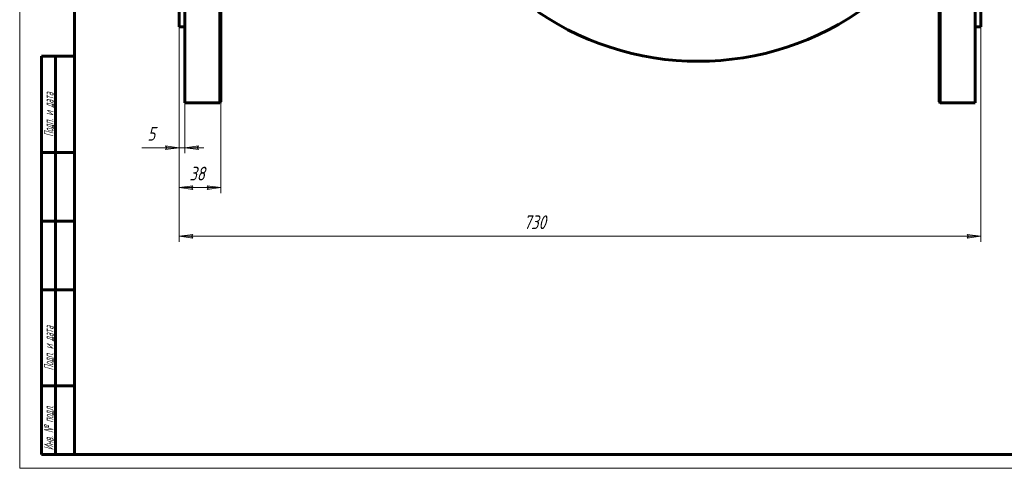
# Model space of a CAD drawing. Header units: millimetres. Extents: x 0 to 658, y 0 to 420.
# Tile 1 of 8: x 0 to 359, y 0 to 163. Entities that reach past the tile are written whole.
import ezdxf

# ---------------------------------------------------------------- set-up
doc = ezdxf.new("R2010")
doc.units = ezdxf.units.MM
doc.linetypes.add('K5LT_BASIC', pattern=[0])
doc.linetypes.add('K5LT_THIN', pattern=[0])
doc.layers.add('Системный слой', color=7, linetype='Continuous')
doc.layers.add('Системный слой (1)', color=7, linetype='Continuous', true_color=0x6c6c6c)
doc.styles.add('KDIMTEXTSTYLE', font='GOST_AU.SHX', dxfattribs={"width": 0.96, "oblique": 15, "height": 5})
doc.styles.add('KTEXTSTYLE', font='GOST_AU.SHX', dxfattribs={"width": 0.56, "height": 5})
doc.dimstyles.new('KDIMSTYLE (0.40)', dxfattribs={"dimtxt": 5, "dimasz": 1, "dimexe": 2, "dimexo": 0, "dimgap": 1, "dimtad": 1, "dimlfac": 2.5, "dimtxsty": 'KDIMTEXTSTYLE', "dimsah": 1, "dimcen": 0, "dimdle": 1, "dimadec": 0, "dimazin": 0, "dimtfac": 0.667, "dimtmove": 0, "dimatfit": 3, "dimfxl": 1, "dimtvp": 1, "dimtolj": 1, "dimtzin": 0, "dimarcsym": 0})

# ---------------------------------------------------------------- blocks, each defined once
blk = doc.blocks.new('D0')
at = {"layer": 'Системный слой (1)'}
for points in [[(546.19, 272.99), (550.71, 275.22), (549.93, 275.49), (549.98, 276.32)], [(392.66, 169.78), (396.45, 173.1), (391.93, 170.87), (392.71, 170.6)]]:
    blk.add_hatch(color=7, dxfattribs=at).paths.add_polyline_path(points)
at = {"layer": 'Системный слой (1)', "color": 7, "linetype": 'K5LT_THIN', "lineweight": 18, "true_color": 0xffffff}
for p, q in [((546.19, 272.99), (565.26, 285.72)), ((546.19, 272.99), (552.01, 276.88)), ((549.98, 276.32), (546.19, 272.99)), ((549.93, 275.49), (549.98, 276.32)), ((396.45, 173.1), (546.19, 272.99)), ((546.19, 272.99), (550.71, 275.22)), ((550.71, 275.22), (549.93, 275.49)), ((396.45, 173.1), (390.63, 169.21)), ((396.45, 173.1), (391.93, 170.87)), ((392.66, 169.78), (396.45, 173.1)), ((391.93, 170.87), (392.71, 170.6)), ((392.71, 170.6), (392.66, 169.78))]:
    blk.add_line(p, q, dxfattribs=at)
blk.add_wipeout([(567.26, 286.72), (567.26, 294.1), (580.82, 294.1), (580.82, 286.72)]).dxf.layer = 'Системный слой (1)'
blk.add_line((565.26, 285.72), (583.38, 285.72), dxfattribs=at)
at = {"layer": 'Системный слой (1)', "color": 7, "char_height": 5, "attachment_point": 1, "style": 'KTEXTSTYLE'}
for s, insert in [('\\H5.0;\\W1.000;\\Q15;\\Q15;\\W0.960;∅', (567.26, 293.3)), ('\\H5.0;\\W1.000;\\Q15;\\Q15;\\W0.960;450', (570.57, 293.3))]:
    blk.add_mtext(s, dxfattribs=dict(at, insert=insert))
blk = doc.blocks.new('KDIMARROW_02')
at = {"layer": 'Системный слой'}
blk.add_hatch(color=0, dxfattribs=at).paths.add_polyline_path([(4.5, 0), (5, 0.66), (0, 0), (5, -0.66)])
at = {"layer": 'Системный слой', "color": 0, "linetype": 'K5LT_THIN', "lineweight": 18}
for p, q in [((5, 0.66), (0, 0)), ((0, 0), (5, -0.66)), ((0, 0), (7, 0)), ((4.5, 0), (5, 0.66)), ((5, -0.66), (4.5, 0))]:
    blk.add_line(p, q, dxfattribs=at)
at = {"layer": 'Системный слой (1)', "color": 0, "linetype": 'K5LT_THIN', "lineweight": 18}
blk.add_line((471.32, 223.05), (470.92, 223.05), dxfattribs=at)
blk = doc.blocks.new('D1')
at = {"layer": 'Системный слой (1)'}
for points in [[(537.18, 252.16), (541.46, 254.82), (536.63, 253.36), (537.36, 252.96)], [(401.18, 191.27), (406.01, 192.74), (405.28, 193.13), (405.47, 193.93)]]:
    blk.add_hatch(color=7, dxfattribs=at).paths.add_polyline_path(points)
at = {"layer": 'Системный слой (1)', "color": 7, "linetype": 'K5LT_THIN', "lineweight": 18, "true_color": 0xffffff}
for p, q in [((541.46, 254.82), (565.26, 265.6)), ((401.18, 191.27), (541.46, 254.82)), ((536.63, 253.36), (541.46, 254.82)), ((541.46, 254.82), (537.18, 252.16)), ((537.36, 252.96), (536.63, 253.36)), ((537.18, 252.16), (537.36, 252.96)), ((401.18, 191.27), (405.47, 193.93)), ((405.47, 193.93), (405.28, 193.13)), ((406.01, 192.74), (401.18, 191.27)), ((405.28, 193.13), (406.01, 192.74))]:
    blk.add_line(p, q, dxfattribs=at)
blk.add_wipeout([(567.26, 266.6), (567.26, 273.98), (580.69, 273.98), (580.69, 266.6)]).dxf.layer = 'Системный слой (1)'
blk.add_line((565.26, 265.6), (583.25, 265.6), dxfattribs=at)
at = {"layer": 'Системный слой (1)', "color": 7, "char_height": 5, "attachment_point": 1, "style": 'KTEXTSTYLE'}
for s, insert in [('\\H5.0;\\W1.000;\\Q15;\\Q15;\\W0.960;∅', (567.26, 273.19)), ('\\H5.0;\\W1.000;\\Q15;\\Q15;\\W0.960;385', (570.57, 273.19))]:
    blk.add_mtext(s, dxfattribs=dict(at, insert=insert))
blk = doc.blocks.new('KDIMARROW_01')
at = {"layer": 'Системный слой'}
blk.add_hatch(color=0, dxfattribs=at).paths.add_polyline_path([(-5, -0.66), (0, 0), (-5, 0.66), (-4.5, 0)])
at = {"layer": 'Системный слой', "color": 0, "linetype": 'K5LT_THIN', "lineweight": 18}
for p, q in [((-4.5, 0), (-5, 0.66)), ((-5, 0.66), (0, 0)), ((0, 0), (-5, -0.66)), ((-5, -0.66), (-4.5, 0))]:
    blk.add_line(p, q, dxfattribs=at)
at = {"layer": 'Системный слой (1)', "color": 0, "linetype": 'K5LT_THIN', "lineweight": 18}
blk.add_line((471.32, 223.05), (470.92, 223.05), dxfattribs=at)
blk = doc.blocks.new('D5')
at = {"layer": 'Системный слой (1)'}
for points in [[(417.93, 255.35), (413.99, 258.5), (414.08, 257.67), (413.31, 257.37)], [(528.56, 188.42), (529.33, 188.72), (524.71, 190.75), (528.65, 187.6)]]:
    blk.add_hatch(color=7, dxfattribs=at).paths.add_polyline_path(points)
at = {"layer": 'Системный слой (1)', "color": 7, "linetype": 'K5LT_THIN', "lineweight": 18, "true_color": 0xffffff}
for p, q in [((417.93, 255.35), (381.32, 277.49)), ((417.93, 255.35), (411.94, 258.97)), ((417.93, 255.35), (413.99, 258.5)), ((413.99, 258.5), (414.08, 257.67)), ((414.08, 257.67), (413.31, 257.37)), ((413.31, 257.37), (417.93, 255.35)), ((524.71, 190.75), (417.93, 255.35)), ((524.71, 190.75), (528.65, 187.6)), ((529.33, 188.72), (524.71, 190.75)), ((524.71, 190.75), (530.7, 187.12)), ((528.56, 188.42), (529.33, 188.72)), ((528.65, 187.6), (528.56, 188.42))]:
    blk.add_line(p, q, dxfattribs=at)
blk.add_wipeout([(365.99, 278.49), (365.99, 285.87), (378.79, 285.87), (378.79, 278.49)]).dxf.layer = 'Системный слой (1)'
blk.add_line((381.32, 277.49), (363.99, 277.49), dxfattribs=at)
at = {"layer": 'Системный слой (1)', "color": 7, "char_height": 5, "attachment_point": 1, "style": 'KTEXTSTYLE'}
for s, insert in [('\\H5.0;\\W1.000;\\Q15;\\Q15;\\W0.960;∅', (365.99, 285.08)), ('\\H5.0;\\W1.000;\\Q15;\\Q15;\\W0.960;312', (369.3, 285.08))]:
    blk.add_mtext(s, dxfattribs=dict(at, insert=insert))
blk = doc.blocks.new('U15')
at = {"layer": 'Системный слой (1)', "color": 143, "linetype": 'K5LT_BASIC', "lineweight": 60, "true_color": 0x33acca}
for p, q in [((73.33, 223.05), (73.33, 312.65)), ((73.33, 133.45), (73.33, 223.05))]:
    blk.add_line(p, q, dxfattribs=at)
blk = doc.blocks.new('U16')
at = {"layer": 'Системный слой (1)', "color": 143, "linetype": 'K5LT_BASIC', "lineweight": 60, "true_color": 0x33acca}
for p, q in [((334.93, 223.05), (334.93, 312.65)), ((334.93, 133.45), (334.93, 223.05))]:
    blk.add_line(p, q, dxfattribs=at)
blk = doc.blocks.new('U28')
at = {"layer": 'Системный слой (1)', "color": 143, "linetype": 'K5LT_BASIC', "lineweight": 60, "true_color": 0x33acca}
for start, end in [(223.7962, 227.8383), (235.8009, 308.7565)]:
    blk.add_arc((247.23, 252.15), 104, start, end, dxfattribs=at)
blk = doc.blocks.new('D6')
at = {"layer": 'Системный слой (1)'}
for points in [[(58.13, 116.67), (53.13, 117.33), (53.63, 116.67), (53.13, 116.01)], [(64.63, 116.67), (65.13, 117.33), (60.13, 116.67), (65.13, 116.01)]]:
    blk.add_hatch(color=7, dxfattribs=at).paths.add_polyline_path(points)
at = {"layer": 'Системный слой (1)', "color": 7, "linetype": 'K5LT_THIN', "lineweight": 18, "true_color": 0xffffff}
for p, q in [((58.13, 160.65), (58.13, 114.67)), ((60.13, 160.65), (60.13, 114.67)), ((58.13, 116.67), (53.13, 117.33)), ((53.13, 117.33), (53.63, 116.67)), ((53.63, 116.67), (53.13, 116.01)), ((53.13, 116.01), (58.13, 116.67)), ((58.13, 116.67), (53.13, 116.67)), ((60.13, 116.67), (58.13, 116.67)), ((65.13, 117.33), (60.13, 116.67)), ((60.13, 116.67), (65.13, 116.01)), ((60.13, 116.67), (67.13, 116.67)), ((64.63, 116.67), (65.13, 117.33)), ((65.13, 116.01), (64.63, 116.67))]:
    blk.add_line(p, q, dxfattribs=at)
blk.add_wipeout([(46.53, 117.67), (46.53, 125.05), (50.95, 125.05), (50.95, 117.67)]).dxf.layer = 'Системный слой (1)'
for p, q in [((53.13, 116.67), (44.53, 116.67)), ((58.13, 116.67), (51.13, 116.67))]:
    blk.add_line(p, q, dxfattribs=at)
at = {"layer": 'Системный слой (1)', "color": 7, "insert": (46.53, 124.26), "char_height": 5, "attachment_point": 1, "style": 'KTEXTSTYLE'}
blk.add_mtext('\\H5.0;\\W1.000;\\Q15;\\Q15;\\W0.960;5', dxfattribs=at)
blk = doc.blocks.new('D7')
at = {"layer": 'Системный слой (1)', "color": 7, "linetype": 'K5LT_THIN', "lineweight": 18, "true_color": 0xffffff}
for p, q in [((58.13, 160.65), (58.13, 100.17)), ((73.33, 133.45), (73.33, 100.17))]:
    blk.add_line(p, q, dxfattribs=at)
blk.add_wipeout([(61.78, 103.17), (61.78, 110.55), (69.37, 110.55), (69.37, 103.17)]).dxf.layer = 'Системный слой (1)'
at = {"layer": 'Системный слой (1)'}
for points in [[(62.63, 102.17), (63.13, 102.83), (58.13, 102.17), (63.13, 101.51)], [(73.33, 102.17), (68.33, 102.83), (68.83, 102.17), (68.33, 101.51)]]:
    blk.add_hatch(color=7, dxfattribs=at).paths.add_polyline_path(points)
at = {"layer": 'Системный слой (1)', "color": 7, "linetype": 'K5LT_THIN', "lineweight": 18, "true_color": 0xffffff}
for p, q in [((58.13, 102.17), (63.13, 102.83)), ((63.13, 101.51), (58.13, 102.17)), ((73.33, 102.17), (58.13, 102.17)), ((63.13, 102.83), (62.63, 102.17)), ((62.63, 102.17), (63.13, 101.51)), ((68.83, 102.17), (68.33, 102.83)), ((68.33, 102.83), (73.33, 102.17)), ((73.33, 102.17), (68.33, 101.51)), ((68.33, 101.51), (68.83, 102.17))]:
    blk.add_line(p, q, dxfattribs=at)
at = {"layer": 'Системный слой (1)', "color": 7, "insert": (61.78, 109.76), "char_height": 5, "attachment_point": 1, "style": 'KTEXTSTYLE'}
blk.add_mtext('\\H5.0;\\W1.000;\\Q15;\\Q15;\\W0.960;38', dxfattribs=at)
blk = doc.blocks.new('D8')
at = {"layer": 'Системный слой (1)'}
for points in [[(63.13, 83.82), (62.63, 84.48), (63.13, 85.14), (58.13, 84.48)], [(345.13, 83.82), (350.13, 84.48), (345.13, 85.14), (345.63, 84.48)]]:
    blk.add_hatch(color=7, dxfattribs=at).paths.add_polyline_path(points)
at = {"layer": 'Системный слой (1)', "color": 7, "linetype": 'K5LT_THIN', "lineweight": 18, "true_color": 0xffffff}
for p, q in [((58.13, 160.65), (58.13, 82.48)), ((350.13, 160.65), (350.13, 82.48)), ((58.13, 84.48), (63.13, 85.14)), ((63.13, 83.82), (58.13, 84.48)), ((63.13, 85.14), (62.63, 84.48)), ((62.63, 84.48), (63.13, 83.82)), ((345.63, 84.48), (345.13, 85.14)), ((345.13, 85.14), (350.13, 84.48)), ((350.13, 84.48), (345.13, 83.82)), ((345.13, 83.82), (345.63, 84.48))]:
    blk.add_line(p, q, dxfattribs=at)
blk.add_wipeout([(183.59, 85.48), (183.59, 92.86), (194.23, 92.86), (194.23, 85.48)]).dxf.layer = 'Системный слой (1)'
blk.add_line((58.13, 84.48), (350.13, 84.48), dxfattribs=at)
at = {"layer": 'Системный слой (1)', "color": 7, "insert": (183.59, 92.07), "char_height": 5, "attachment_point": 1, "style": 'KTEXTSTYLE'}
blk.add_mtext('\\H5.0;\\W1.000;\\Q15;\\Q15;\\W0.960;730', dxfattribs=at)
blk = doc.blocks.new('U29')
at = {"color": 7, "linetype": 'K5LT_THIN', "lineweight": 18, "true_color": 0xffffff}
for p, q in [((0, 0), (0, 420)), ((594, 0), (0, 0))]:
    blk.add_line(p, q, dxfattribs=at)
at = {"color": 143, "linetype": 'K5LT_BASIC', "lineweight": 60, "true_color": 0x33acca}
for p, q in [((20, 5), (20, 415)), ((8, 5), (8, 150)), ((20, 150), (8, 150)), ((13, 5), (13, 150)), ((20, 115), (8, 115)), ((20, 90), (8, 90)), ((20, 65), (8, 65)), ((20, 30), (8, 30)), ((20, 5), (8, 5)), ((589, 5), (20, 5))]:
    blk.add_line(p, q, dxfattribs=at)
at = {"color": 7, "char_height": 3.5, "attachment_point": 1, "rotation": 90, "style": 'KTEXTSTYLE'}
for s, insert in [('\\H5.0;\\W1.000;\\Q15;\\Q15;\\W0.560;\\H3.50;Подп. и дата', (8.82, 120.66)), ('\\H5.0;\\W1.000;\\Q15;\\Q15;\\W0.560;\\H3.50;Подп. и дата', (8.82, 35.66)), ('\\H5.0;\\W1.000;\\Q15;\\Q15;\\W0.560;\\H3.50;Инв. № подл.', (8.82, 6.57))]:
    blk.add_mtext(s, dxfattribs=dict(at, insert=insert))

msp = doc.modelspace()

# ---------------------------------------------------------------- linework, layer by layer
at = {"layer": 'Системный слой (1)', "color": 143, "linetype": 'K5LT_BASIC', "lineweight": 60, "true_color": 0x33acca}
for p, q in [((60.1312, 313.0459), (60.1312, 133.0459)), ((58.1312, 160.6459), (58.1312, 285.4459)), ((72.9312, 223.0459), (72.9312, 133.0459)), ((60.1312, 160.6459), (58.1312, 160.6459)), ((72.9312, 133.0459), (60.1312, 133.0459)), ((73.3312, 133.4459), (72.9312, 133.0459))]:
    msp.add_line(p, q, dxfattribs=at)

# ---------------------------------------------------------------- block references
at = {"layer": 'Системный слой (1)'}
msp.add_blockref('U15', (0, 0), dxfattribs=at)

# ---------------------------------------------------------------- dimensions: what is measured, and where the dimension line sits
at = {"layer": 'Системный слой (1)', "color": 7}
dim = msp.add_diameter_dim_2p(p1=(284.1504, 98.178), p2=(658.4926, 347.9137), dimstyle='KDIMSTYLE (0.40)', override={"dimtih": 1, "dimtoh": 1, "dimpost": '\\H5.0;\\W0.960;\\Q15;<>', "dimblk1": 'KDIMARROW_02', "dimblk2": 'KDIMARROW_02', "dimclrt": 7, "dimtol": 1, "dimtp": 0, "dimtm": 0, "dimtdec": 5, "dimtmove": 1, "dimatfit": 2, "dimtolj": 1}, dxfattribs=at)
dim.commit()
dim.dimension.update_dxf_attribs({"geometry": 'D0', "text_midpoint": (567.2609, 285.7159), "dimtype": 163})

# ---------------------------------------------------------------- next in the draw order: linework, layer by layer
at = {"layer": 'Системный слой (1)', "color": 143, "linetype": 'K5LT_BASIC', "lineweight": 60, "true_color": 0x33acca}
for p, q in [((334.9312, 133.4459), (335.3312, 133.0459)), ((335.3312, 133.0459), (348.1312, 133.0459))]:
    msp.add_line(p, q, dxfattribs=at)

# ---------------------------------------------------------------- next in the draw order: dimensions: what is measured, and where the dimension line sits
at = {"layer": 'Системный слой (1)', "color": 7}
dim = msp.add_diameter_dim_2p(p1=(295.9758, 143.6095), p2=(646.6672, 302.4822), dimstyle='KDIMSTYLE (0.40)', override={"dimtih": 1, "dimtoh": 1, "dimpost": '\\H5.0;\\W0.960;\\Q15;<>', "dimblk1": 'KDIMARROW_01', "dimblk2": 'KDIMARROW_01', "dimclrt": 7, "dimtol": 1, "dimtp": 0, "dimtm": 0, "dimtdec": 5, "dimtmove": 1, "dimatfit": 2, "dimtolj": 1}, dxfattribs=at)
dim.commit()
dim.dimension.update_dxf_attribs({"geometry": 'D1', "text_midpoint": (567.2609, 265.603), "dimtype": 163})
dim = msp.add_linear_dim(base=(60.1312, 116.6709), p1=(58.1312, 160.6459), p2=(60.1312, 160.6459), dimstyle='KDIMSTYLE (0.40)', override={"dimexo": 0, "dimtoh": 1, "dimpost": '\\H5.0;\\W0.960;\\Q15;<>', "dimblk1": 'KDIMARROW_01', "dimblk2": 'KDIMARROW_01', "dimse1": 0, "dimse2": 0, "dimclrt": 7, "dimtol": 1, "dimtp": 0, "dimtm": 0, "dimtdec": 5, "dimtmove": 1, "dimtolj": 1}, dxfattribs=at)
dim.commit()
dim.dimension.update_dxf_attribs({"geometry": 'D6', "text_midpoint": (48.8321, 116.6709), "dimtype": 160})

# ---------------------------------------------------------------- next in the draw order: linework, layer by layer
at = {"layer": 'Системный слой (1)', "color": 143, "linetype": 'K5LT_BASIC', "lineweight": 60, "true_color": 0x33acca}
msp.add_line((335.3312, 223.0459), (335.3312, 133.0459), dxfattribs=at)

# ---------------------------------------------------------------- next in the draw order: block references
at = {"layer": 'Системный слой (1)'}
for name in ['U16', 'U28']:
    msp.add_blockref(name, (0, 0), dxfattribs=at)

# ---------------------------------------------------------------- next in the draw order: dimensions: what is measured, and where the dimension line sits
at = {"layer": 'Системный слой (1)', "color": 7}
dim = msp.add_diameter_dim_2p(p1=(604.7969, 142.2974), p2=(337.8461, 303.7944), dimstyle='KDIMSTYLE (0.40)', override={"dimtih": 1, "dimtoh": 1, "dimpost": '\\H5.0;\\W0.960;\\Q15;<>', "dimblk1": 'KDIMARROW_02', "dimblk2": 'KDIMARROW_02', "dimclrt": 7, "dimtol": 1, "dimtp": 0, "dimtm": 0, "dimtdec": 5, "dimtmove": 1, "dimatfit": 2, "dimtolj": 1}, dxfattribs=at)
dim.commit()
dim.dimension.update_dxf_attribs({"geometry": 'D5', "text_midpoint": (379.3215, 277.4931), "dimtype": 163})
dim = msp.add_linear_dim(base=(73.3312, 102.1729), p1=(58.1312, 160.6459), p2=(73.3312, 133.4459), dimstyle='KDIMSTYLE (0.40)', override={"dimexo": 0, "dimpost": '\\H5.0;\\W0.960;\\Q15;<>', "dimblk1": 'KDIMARROW_01', "dimblk2": 'KDIMARROW_01', "dimse1": 0, "dimse2": 0, "dimclrt": 7, "dimtol": 1, "dimtp": 0, "dimtm": 0, "dimtdec": 5, "dimtolj": 1}, dxfattribs=at)
dim.commit()
dim.dimension.update_dxf_attribs({"geometry": 'D7', "text_midpoint": (65.7312, 102.1729), "dimtype": 160})

# ---------------------------------------------------------------- next in the draw order: linework, layer by layer
at = {"layer": 'Системный слой (1)', "color": 143, "linetype": 'K5LT_BASIC', "lineweight": 60, "true_color": 0x33acca}
for p, q in [((348.1312, 313.0459), (348.1312, 133.0459)), ((350.1312, 160.6459), (350.1312, 285.4459)), ((348.1312, 160.6459), (350.1312, 160.6459))]:
    msp.add_line(p, q, dxfattribs=at)

# ---------------------------------------------------------------- next in the draw order: dimensions: what is measured, and where the dimension line sits
at = {"layer": 'Системный слой (1)', "color": 7}
dim = msp.add_linear_dim(base=(58.1312, 84.4824), p1=(350.1312, 160.6459), p2=(58.1312, 160.6459), dimstyle='KDIMSTYLE (0.40)', override={"dimexo": 0, "dimpost": '\\H5.0;\\W0.960;\\Q15;<>', "dimblk1": 'KDIMARROW_01', "dimblk2": 'KDIMARROW_01', "dimse1": 0, "dimse2": 0, "dimclrt": 7, "dimtol": 1, "dimtp": 0, "dimtm": 0, "dimtdec": 5, "dimtolj": 1}, dxfattribs=at)
dim.commit()
dim.dimension.update_dxf_attribs({"geometry": 'D8', "text_midpoint": (189.1312, 84.4824), "dimtype": 160})

# ---------------------------------------------------------------- next in the draw order: block references
msp.add_blockref('U29', (0, 0))

doc.saveas('drawing.dxf')
